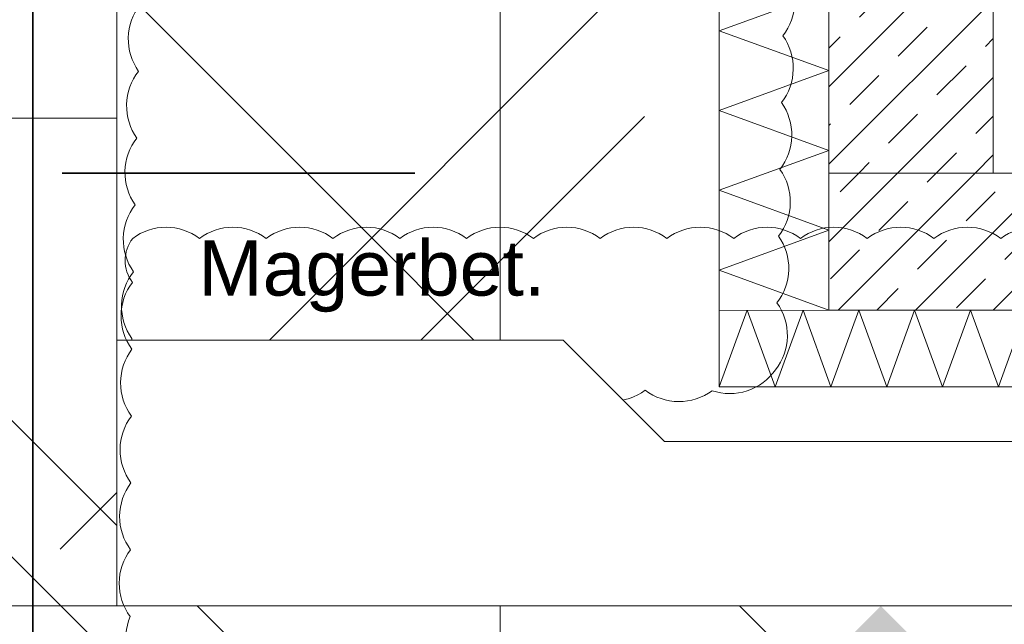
# Model space of a CAD drawing. Header units: metres. Extents: x -3716 to 31, y -1854 to 706.
# Tile 100 of 237: x -1939 to -1917, y 538 to 552. Entities that reach past the tile are written whole.
import ezdxf

# ---------------------------------------------------------------- set-up
doc = ezdxf.new("R2010")
doc.units = ezdxf.units.M
doc.header["$LTSCALE"] = 1.25
doc.header["$PDMODE"] = 1
doc.header["$PDSIZE"] = -2
doc.linetypes.add('Linienart-53', pattern=[5.291531, 3.175, -1.058062, 0.352704, -0.705764])
doc.layers.get('0').update_dxf_attribs({"lineweight": 25})
for name, color, linetype, lineweight, true_color in [('00 -Bauelemente -Dämmung innen', 7, 'Continuous', 9, 0xff7fe6), ('30 -35 Decken- 0 Decken', 7, 'Continuous', 35, 0x00ee00), ('70 -77 Revision- 2 Wolken', 7, 'Continuous', 18, 0x944cff)]:
    doc.layers.add(name, color=color, linetype=linetype, lineweight=lineweight, true_color=true_color)
doc.layers.add('70 -71 Achsen- 1 Gebäudeachsen', color=7, linetype='Linienart-53', lineweight=18)
doc.layers.add('Keine', color=7, linetype='Continuous', lineweight=9)
doc.styles.add('Arial', font='arial.ttf')
doc.dimstyles.new('SIA_DIN1356', dxfattribs={"dimtxt": 1.258608, "dimasz": 2.80603, "dimexe": 2.5, "dimexo": 3.75, "dimgap": 0.625, "dimtad": 1, "dimdec": 3, "dimtxsty": 'Arial', "dimblk": 'VW_SLASH-1', "dimblk1": 'VW_SLASH-1', "dimblk2": 'VW_SLASH-1', "dimcen": 0, "dimdle": 2.5, "dimadec": 3, "dimazin": 0, "dimtfac": 1, "dimtdec": 3, "dimtix": 1, "dimtmove": 0, "dimatfit": 0, "dimldrblk": 'VW_FILLEDARROW-1', "dimfxl": 1, "dimfrac": 2, "dimtolj": 1, "dimarcsym": 0})
pattern_1 = [(45, (0, 0), (0.07071068, -0.07071068), []), (45, (0.03536, -0.03536), (0.07071068, -0.07071068), [0.075, -0.05])]

# ---------------------------------------------------------------- blocks, each defined once
blk = doc.blocks.new('Gruppe-604')
at = {"color": 255, "linetype": 'Continuous', "lineweight": 5}
blk.add_wipeout([(-99.021, 11.648), (-96.321, 11.648), (-96.321, 11.788), (-99.021, 11.788)], dxfattribs=at).dxf.layer = '00 -Bauelemente -Dämmung innen'
blk = doc.blocks.new('Gruppe-605')
at = {"layer": '00 -Bauelemente -Dämmung innen', "color": 7, "transparency": 33554687, "flags": 128}
blk.add_lwpolyline([(-99.021, 11.648), (-98.97, 11.788), (-98.9191, 11.648), (-98.8681, 11.788), (-98.8172, 11.648), (-98.7662, 11.788), (-98.7153, 11.648), (-98.6643, 11.788), (-98.6134, 11.648), (-98.5624, 11.788), (-98.5114, 11.648), (-98.4605, 11.788)], dxfattribs=at)
blk = doc.blocks.new('Gruppe-606')
at = {"layer": '00 -Bauelemente -Dämmung innen', "color": 7, "linetype": 'Continuous', "lineweight": 9, "transparency": 33554687}
blk.add_line((-96.321, 11.788), (-99.021, 11.788), dxfattribs=at)
blk = doc.blocks.new('Gruppe-607')
at = {"layer": '00 -Bauelemente -Dämmung innen', "color": 7, "linetype": 'Continuous', "lineweight": 9, "transparency": 33554687}
blk.add_line((-99.021, 11.648), (-96.321, 11.648), dxfattribs=at)
blk = doc.blocks.new('Gruppe-608')
at = {"layer": '00 -Bauelemente -Dämmung innen', "color": 7, "transparency": 33554687}
for name in ['Gruppe-606', 'Gruppe-607']:
    blk.add_blockref(name, (0, 0), dxfattribs=at)
blk = doc.blocks.new('Gruppe-609')
at = {"layer": '00 -Bauelemente -Dämmung innen', "color": 7}
blk.add_blockref('Gruppe-604', (0, 0), dxfattribs=at)
at = {"layer": '00 -Bauelemente -Dämmung innen', "color": 7, "transparency": 33554687}
for name in ['Gruppe-605', 'Gruppe-608']:
    blk.add_blockref(name, (0, 0), dxfattribs=at)
blk = doc.blocks.new('Gruppe-610')
at = {"layer": '00 -Bauelemente -Dämmung innen', "color": 7, "transparency": 33554687}
blk.add_blockref('Gruppe-609', (0, 0), dxfattribs=at)
at = {"layer": '00 -Bauelemente -Dämmung innen', "color": 0, "flags": 1}
for tag in ['IFC_UUID', 'instanceID', 'prm0_name', 'prm0_type', 'prm0_value', 'prm1_name', 'prm1_type', 'prm1_value', 'prm2_name', 'prm2_type', 'prm2_value', 'prm3_name', 'prm3_type', 'prm3_value', 'prm4_name', 'prm4_type', 'prm4_value', 'prm5_name', 'prm5_type', 'prm5_value', 'prm6_name', 'prm6_type', 'prm6_value']:
    blk.add_attdef(tag, (-99.021, 11.648), '', height=0.00018, dxfattribs=at)
blk = doc.blocks.new('Gruppe-639')
at = {"color": 255, "linetype": 'Continuous', "lineweight": 5}
blk.add_wipeout([(-98.821, 11.788), (-98.821, 12.538), (-99.021, 12.538), (-99.021, 11.788)], dxfattribs=at).dxf.layer = '00 -Bauelemente -Dämmung innen'
blk = doc.blocks.new('Gruppe-640')
at = {"layer": '00 -Bauelemente -Dämmung innen', "color": 7, "transparency": 33554687, "flags": 128}
blk.add_lwpolyline([(-98.821, 11.788), (-99.021, 11.8608), (-98.821, 11.9336), (-99.021, 12.0064), (-98.821, 12.0792), (-99.021, 12.152), (-98.821, 12.2248), (-99.021, 12.2976), (-98.821, 12.3704), (-99.021, 12.4431), (-98.821, 12.5159), (-98.8816, 12.538)], dxfattribs=at)
blk = doc.blocks.new('Gruppe-641')
at = {"layer": '00 -Bauelemente -Dämmung innen', "color": 7, "linetype": 'Continuous', "lineweight": 9, "transparency": 33554687}
blk.add_line((-99.021, 12.538), (-99.021, 11.788), dxfattribs=at)
blk = doc.blocks.new('Gruppe-642')
at = {"layer": '00 -Bauelemente -Dämmung innen', "color": 7, "linetype": 'Continuous', "lineweight": 9, "transparency": 33554687}
blk.add_line((-98.821, 11.788), (-98.821, 12.538), dxfattribs=at)
blk = doc.blocks.new('Gruppe-643')
at = {"layer": '00 -Bauelemente -Dämmung innen', "color": 7, "transparency": 33554687}
for name in ['Gruppe-641', 'Gruppe-642']:
    blk.add_blockref(name, (0, 0), dxfattribs=at)
blk = doc.blocks.new('Gruppe-644')
at = {"layer": '00 -Bauelemente -Dämmung innen', "color": 7}
blk.add_blockref('Gruppe-639', (0, 0), dxfattribs=at)
at = {"layer": '00 -Bauelemente -Dämmung innen', "color": 7, "transparency": 33554687}
for name in ['Gruppe-640', 'Gruppe-643']:
    blk.add_blockref(name, (0, 0), dxfattribs=at)
blk = doc.blocks.new('Gruppe-645')
at = {"layer": '00 -Bauelemente -Dämmung innen', "color": 7, "transparency": 33554687}
blk.add_blockref('Gruppe-644', (0, 0), dxfattribs=at)
at = {"layer": '00 -Bauelemente -Dämmung innen', "color": 0, "flags": 1}
for tag in ['IFC_UUID', 'instanceID', 'prm0_name', 'prm0_type', 'prm0_value', 'prm1_name', 'prm1_type', 'prm1_value', 'prm2_name', 'prm2_type', 'prm2_value', 'prm3_name', 'prm3_type', 'prm3_value', 'prm4_name', 'prm4_type', 'prm4_value', 'prm5_name', 'prm5_type', 'prm5_value', 'prm6_name', 'prm6_type', 'prm6_value']:
    blk.add_attdef(tag, (-99.021, 11.788), '', height=0.00018, dxfattribs=at)
blk = doc.blocks.new('VW_SLASH-1')
at = {"color": 0, "linetype": 'ByBlock', "lineweight": -2, "transparency": 16777216}
blk.add_line((0.89094, 0), (-1, 0), dxfattribs=at)
at = {"color": 0, "lineweight": 20, "transparency": 16777216, "flags": 128}
blk.add_lwpolyline([(0.50005, 0.50005), (-0.50005, -0.50005)], dxfattribs=at)
blk = doc.blocks.new('*D1002')
at = {"layer": '30 -35 Decken- 0 Decken', "color": 0, "linetype": 'Continuous', "lineweight": -2}
for p, q in [((-100.2743, 16.549), (-100.2743, 19.3551)), ((-100.2743, 12.538), (-100.2743, 13.743)), ((-97.1041, 13.743), (-97.7743, 13.743)), ((-103.771, 12.538), (-102.7743, 12.538)), ((-100.2743, 9.732), (-100.2743, 6.9259))]:
    blk.add_line(p, q, dxfattribs=at)
at = {"layer": 'Defpoints', "color": 0}
for p in [(-100.8541, 13.743), (-100.2743, 13.743), (-100.021, 12.538)]:
    blk.add_point(p, dxfattribs=at)
at = {"layer": '30 -35 Decken- 0 Decken', "color": 0, "lineweight": -2, "xscale": 2.8060302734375, "yscale": 2.8060302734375, "zscale": 2.8060302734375}
for p, rotation in [((-100.2743, 13.743), 270), ((-100.2743, 12.538), 90)]:
    blk.add_blockref('VW_SLASH-1', p, dxfattribs=dict(at, rotation=rotation))
at = {"layer": '30 -35 Decken- 0 Decken', "color": 0, "lineweight": 9, "insert": (-100.4015, 13.1405), "char_height": 0.100689, "attachment_point": 5, "rotation": 90, "style": 'Arial'}
blk.add_mtext('\\A1;1,20\\S5^ ;', dxfattribs=at)
blk = doc.blocks.new('VW_FILLEDARROW-1')
at = {"linetype": 'Continuous', "lineweight": 0, "transparency": 16777216}
blk.add_hatch(color=0, dxfattribs=at).paths.add_polyline_path([(-1.41436, 0.37898), (0, 0), (-1.41436, -0.37898)])
at = {"color": 0, "lineweight": 5, "transparency": 16777216, "flags": 128}
blk.add_lwpolyline([(-1.41436, 0.37898), (0, 0), (-1.41436, -0.37898)], close=True, dxfattribs=at)
blk = doc.blocks.new('*D1003')
at = {"layer": '30 -35 Decken- 0 Decken', "color": 0, "linetype": 'Continuous', "lineweight": -2}
for p, q in [((-100.2743, 15.344), (-100.2743, 18.1501)), ((-103.771, 12.538), (-102.7743, 12.538)), ((-100.2743, 11.548), (-100.2743, 12.538)), ((-102.871, 11.548), (-102.7743, 11.548)), ((-100.2743, 8.742), (-100.2743, 5.9359))]:
    blk.add_line(p, q, dxfattribs=at)
at = {"layer": 'Defpoints', "color": 0}
for p in [(-100.2743, 12.538), (-100.021, 12.538), (-99.121, 11.548)]:
    blk.add_point(p, dxfattribs=at)
at = {"layer": '30 -35 Decken- 0 Decken', "color": 0, "lineweight": -2, "xscale": 2.8060302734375, "yscale": 2.8060302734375, "zscale": 2.8060302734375}
for p, rotation in [((-100.2743, 12.538), 270), ((-100.2743, 11.548), 90)]:
    blk.add_blockref('VW_SLASH-1', p, dxfattribs=dict(at, rotation=rotation))
at = {"layer": '30 -35 Decken- 0 Decken', "color": 0, "lineweight": 9, "insert": (-100.3757, 12.043), "char_height": 0.10069, "attachment_point": 5, "rotation": 90, "style": 'Arial'}
blk.add_mtext('\\A1;99', dxfattribs=at)
blk = doc.blocks.new('*D1010')
at = {"layer": '30 -35 Decken- 0 Decken', "color": 0, "linetype": 'Continuous', "lineweight": -2}
for p, q in [((-97.077, 16.344), (-97.077, 19.1501)), ((-97.304, 13.538), (-99.577, 13.538)), ((-97.077, 12.038), (-97.077, 13.538)), ((-100.221, 12.038), (-99.577, 12.038)), ((-97.077, 9.232), (-97.077, 6.4259))]:
    blk.add_line(p, q, dxfattribs=at)
at = {"layer": 'Defpoints', "color": 0}
for p in [(-97.077, 13.538), (-93.554, 13.538), (-96.471, 12.038)]:
    blk.add_point(p, dxfattribs=at)
at = {"layer": '30 -35 Decken- 0 Decken', "color": 0, "lineweight": -2, "xscale": 2.8060302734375, "yscale": 2.8060302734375, "zscale": 2.8060302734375}
for p, rotation in [((-97.077, 13.538), 270), ((-97.077, 12.038), 90)]:
    blk.add_blockref('VW_SLASH-1', p, dxfattribs=dict(at, rotation=rotation))
at = {"layer": '30 -35 Decken- 0 Decken', "color": 0, "lineweight": 9, "insert": (-97.1875, 12.788), "char_height": 0.10069, "attachment_point": 5, "rotation": 90, "style": 'Arial'}
blk.add_mtext('\\A1;1,50', dxfattribs=at)
blk = doc.blocks.new('*D1059')
at = {"layer": '30 -35 Decken- 0 Decken', "color": 0, "linetype": 'Continuous', "lineweight": -2}
for p, q in [((-97.215, 12.755), (-101.627, 12.755)), ((-100.021, 9.538), (-100.021, 10.255)), ((-98.821, 9.538), (-98.821, 10.255))]:
    blk.add_line(p, q, dxfattribs=at)
at = {"layer": 'Defpoints', "color": 0}
for p in [(-100.021, 13.288), (-98.821, 13.288), (-98.821, 12.755)]:
    blk.add_point(p, dxfattribs=at)
at = {"layer": '30 -35 Decken- 0 Decken', "color": 0, "lineweight": -2, "xscale": 2.8060302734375, "yscale": 2.8060302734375, "zscale": 2.8060302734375, "rotation": 180}
blk.add_blockref('VW_SLASH-1', (-100.021, 12.755), dxfattribs=at)
at = {"layer": '30 -35 Decken- 0 Decken', "color": 0, "lineweight": -2, "xscale": 2.8060302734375, "yscale": 2.8060302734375, "zscale": 2.8060302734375}
blk.add_blockref('VW_SLASH-1', (-98.821, 12.755), dxfattribs=at)
at = {"layer": '30 -35 Decken- 0 Decken', "color": 0, "lineweight": 9, "insert": (-99.2054, 12.8861), "char_height": 0.10069, "attachment_point": 5, "style": 'Arial'}
blk.add_mtext('\\A1;1,20', dxfattribs=at)
blk = doc.blocks.new('*D1061')
at = {"layer": '30 -35 Decken- 0 Decken', "color": 0, "linetype": 'Continuous', "lineweight": -2}
for p, q in [((-100.708, 16.549), (-100.708, 19.3551)), ((-102.271, 13.743), (-103.208, 13.743)), ((-100.708, 11.733), (-100.708, 13.743)), ((-103.871, 11.733), (-103.208, 11.733)), ((-100.708, 8.927), (-100.708, 6.1209))]:
    blk.add_line(p, q, dxfattribs=at)
at = {"layer": 'Defpoints', "color": 0}
for p in [(-100.708, 13.743), (-98.521, 13.743), (-100.121, 11.733)]:
    blk.add_point(p, dxfattribs=at)
at = {"layer": '30 -35 Decken- 0 Decken', "color": 0, "lineweight": -2, "xscale": 2.8060302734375, "yscale": 2.8060302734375, "zscale": 2.8060302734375}
for p, rotation in [((-100.708, 13.743), 270), ((-100.708, 11.733), 90)]:
    blk.add_blockref('VW_SLASH-1', p, dxfattribs=dict(at, rotation=rotation))
at = {"layer": '30 -35 Decken- 0 Decken', "color": 0, "lineweight": 9, "insert": (-100.8185, 12.738), "char_height": 0.10069, "attachment_point": 5, "rotation": 90, "style": 'Arial'}
blk.add_mtext('\\A1;2,01', dxfattribs=at)
blk = doc.blocks.new('Gruppe-714')
at = {"layer": '70 -77 Revision- 2 Wolken', "transparency": 33554687, "flags": 128}
blk.add_lwpolyline([(-100.071, 12.629, -0.162278), (-100.01, 12.6493, -0.162278), (-99.9491, 12.629, -0.162278), (-99.8881, 12.6493, -0.162278), (-99.8272, 12.629, -0.162278), (-99.7662, 12.6493, -0.162278), (-99.7052, 12.629, -0.162278), (-99.6443, 12.6493, -0.162278), (-99.5833, 12.629, -0.162278), (-99.5224, 12.6493, -0.162278), (-99.4614, 12.629, -0.162278), (-99.4004, 12.6493, -0.162278), (-99.3395, 12.629, -0.162278), (-99.2785, 12.6493, -0.162278), (-99.2176, 12.629, -0.162278), (-99.1566, 12.6493, -0.162278), (-99.0956, 12.629, -0.162278), (-99.0347, 12.6493, -0.162278), (-98.9737, 12.629, -0.162278), (-98.9205, 12.593, -0.162278), (-98.8995, 12.5323, -0.162278), (-98.8805, 12.4709, -0.162278), (-98.9022, 12.4104, -0.162278), (-98.8832, 12.349, -0.162278), (-98.9049, 12.2885, -0.162278), (-98.8859, 12.2271, -0.162278), (-98.9076, 12.1666, -0.162278), (-98.8886, 12.1052, -0.162278), (-98.9103, 12.0447, -0.162278), (-98.8913, 11.9833, -0.162278), (-98.913, 11.9228, -0.162278), (-98.894, 11.8615, -0.162278), (-98.9157, 11.801, -0.162278), (-98.8967, 11.7396, -0.162278), (-98.9184, 11.6791, -0.162278), (-98.9699, 11.6406, -0.162278), (-99.0342, 11.6408, -0.162278), (-99.0953, 11.6209, -0.162278), (-99.1561, 11.6416, -0.162278), (-99.2172, 11.6217, -0.162278), (-99.278, 11.6425, -0.162278), (-99.3391, 11.6226, -0.162278), (-99.3999, 11.6433, -0.162278), (-99.461, 11.6234, -0.162278), (-99.5218, 11.6442, -0.162278), (-99.5829, 11.6243, -0.162278), (-99.6437, 11.645, -0.162278), (-99.7048, 11.6251, -0.162278), (-99.7657, 11.6459, -0.162278), (-99.8268, 11.626, -0.162278), (-99.8876, 11.6467, -0.162278), (-99.9487, 11.6268, -0.162278), (-100.0095, 11.6476, -0.162278), (-100.0662, 11.6778, -0.162278), (-100.0935, 11.7359, -0.162278), (-100.1123, 11.7974, -0.162278), (-100.0904, 11.8578, -0.162278), (-100.1092, 11.9193, -0.162278), (-100.0873, 11.9797, -0.162278), (-100.1061, 12.0412, -0.162278), (-100.0843, 12.1016, -0.162278), (-100.1031, 12.163, -0.162278), (-100.0812, 12.2235, -0.162278), (-100.1, 12.2849, -0.162278), (-100.0781, 12.3454, -0.162278), (-100.0969, 12.4068, -0.162278), (-100.0751, 12.4672, -0.162278), (-100.0939, 12.5287, -0.162278), (-100.072, 12.5891, -0.162278), (-100.0781, 12.6092, -0.162278), (-100.071, 12.629)], format="xyb", close=True, dxfattribs=at)
blk = doc.blocks.new('Gruppe-717')
at = {"layer": '70 -71 Achsen- 1 Gebäudeachsen', "transparency": 33554687}
blk.add_line((-99.421, 10.45), (-99.421, 14.7135), dxfattribs=at)
blk = doc.blocks.new('Gruppe-721')
at = {"layer": '30 -35 Decken- 0 Decken', "color": 7, "linetype": 'Continuous', "lineweight": 9}
blk.add_line((-101.811, 12.138), (-100.121, 12.138), dxfattribs=at)
at = {"color": 255, "linetype": 'Continuous', "lineweight": 9}
blk.add_wipeout([(-100.121, 11.733), (-100.121, 11.248), (-93.621, 11.248), (-93.621, 11.733), (-96.036, 11.733), (-96.221, 11.548), (-99.121, 11.548), (-99.306, 11.733)], dxfattribs=at).dxf.layer = '30 -35 Decken- 0 Decken'
at = {"layer": '30 -35 Decken- 0 Decken', "linetype": 'Continuous', "lineweight": 9}
h = blk.add_hatch(dxfattribs=at)
h.set_pattern_fill('Mörtel_Putz sehr fein SRF', style=0, pattern_type=2)
h.set_pattern_definition([(19.983, (0, 0), (3.0513, -2.96883), [0.19305, -3.66798]), (-13.8697, (0.1815, 0.066), (3.0513, -2.96883), [0.34402, -6.53646]), (-44.215, (0.5155, -0.0165), (-0.57727, -4.28831), [0.21286, -4.04441]), (-97.6668, (0.668, -0.165), (-3.62857, -1.31948), [0.21635, -4.11064]), (-160.017, (0.639, -0.3794), (-6.67987, 1.64935), [0.19305, -3.66798]), (166.1303, (0.4577, -0.4453), (-9.73117, 4.61818), [0.34402, -6.53646]), (135.785, (0.1237, -0.363), (0.57727, 4.28831), [0.21286, -4.04441]), (82.3332, (-0.029, -0.2145), (3.62857, 1.31948), [0.21635, -4.11064]), (-110.556, (-1.1957, 1.773), (4.232, -2.40967), [0.17615, -4.14553]), (-67.1952, (-1.2576, 1.608), (4.23201, -2.40967), [0.28547, -6.7182]), (-29.657, (-1.147, 1.345), (5.74945, 1.63685), [0.1985, -4.67145]), (15.8914, (-0.9746, 1.2468), (1.51744, 4.04652), [0.24366, -5.73426]), (69.444, (-0.74, 1.3135), (-4.232, 2.40967), [0.17615, -4.14553]), (112.8048, (-0.6783, 1.4784), (-1.517445, -4.04652), [0.28547, -6.7182]), (150.343, (-0.789, 1.7415), (-1.51744, -4.04652), [0.1985, -4.67145]), (-164.1086, (-0.9614, 1.8398), (-4.23201, 2.40967), [0.24366, -5.73426]), (-136.779, (0.742, -1.897), (2.8039, -7.00974), [0.18786, -9.2051]), (-68.199, (0.605, -2.025), (9.6487, -0.5773), [0.151, -7.3987]), (-3.424, (0.6614, -2.166), (6.8448, 6.43247), [0.1933, -9.47264]), (43.221, (0.8544, -2.177), (-2.8039, 7.00974), [0.18786, -9.2051]), (111.801, (0.991, -2.0485), (-9.6487, 0.5773), [0.151, -7.3987]), (176.576, (0.935, -1.908), (-6.8448, -6.43247), [0.1933, -9.47264]), (142.0458, (-1.1546, -1.1546), (-0.65974, -4.04091), [0.26147, -4.96791]), (80.7274, (-1.3606, -0.994), (-4.78312, -0.82468), [0.20472, -3.88969]), (41.7948, (-1.3278, -0.7917), (-4.78312, -0.824675), [0.36503, -6.93556]), (9.7824, (-1.0555, -0.5485), (-4.12338, 3.21623), [0.24268, -4.611]), (-37.9542, (-0.8165, -0.5072), (0.65974, 4.04091), [0.26147, -4.96791]), (-99.2726, (-0.6102, -0.668), (5.44286, 4.86558), [0.40944, -3.68497]), (-170.2176, (-0.6763, -1.072), (4.12338, -3.21623), [0.48537, -4.36832])])
h.paths.add_polyline_path([(-100.121, 11.733), (-100.121, 11.248), (-93.621, 11.248), (-93.621, 11.733), (-96.036, 11.733), (-96.221, 11.548), (-99.121, 11.548), (-99.306, 11.733)])
at = {"layer": '30 -35 Decken- 0 Decken', "color": 7, "linetype": 'Continuous', "lineweight": 9}
for p, q in [((-100.121, 11.248), (-100.121, 12.138)), ((-100.621, 11.248), (-93.621, 11.248))]:
    blk.add_line(p, q, dxfattribs=at)
at = {"layer": '30 -35 Decken- 0 Decken', "color": 7, "linetype": 'Continuous', "lineweight": 9, "flags": 128}
blk.add_lwpolyline([(-100.121, 11.733), (-100.121, 11.248), (-93.621, 11.248), (-93.621, 11.733), (-96.036, 11.733), (-96.221, 11.548), (-99.121, 11.548), (-99.306, 11.733)], close=True, dxfattribs=at)
at = {"layer": '30 -35 Decken- 0 Decken', "color": 7, "linetype": 'Continuous', "lineweight": 9}
blk.add_solid([(-98.7258, 11.248), (-98.8681, 11.1057), (-98.5835, 11.1057)], dxfattribs=at)
blk = doc.blocks.new('Gruppe-751')
at = {"layer": '70 -77 Revision- 2 Wolken', "transparency": 33554687, "flags": 128}
blk.add_lwpolyline([(-100.1014, 11.1647, -0.162278), (-100.0967, 11.2288, -0.162278), (-100.1166, 11.2899, -0.162278), (-100.0959, 11.3507, -0.162278), (-100.1158, 11.4118, -0.162278), (-100.0951, 11.4727, -0.162278), (-100.115, 11.5337, -0.162278), (-100.0942, 11.5946, -0.162278), (-100.1141, 11.6557, -0.162278), (-100.0934, 11.7165, -0.162278), (-100.1133, 11.7776, -0.162278), (-100.0926, 11.8384, -0.162278), (-100.1057, 11.8786, -0.162278), (-100.092, 11.9187), (-100.092, 11.9187, -0.162278), (-100.0311, 11.939, -0.162278), (-99.9701, 11.9187, -0.162278), (-99.9091, 11.939, -0.162278), (-99.8482, 11.9187, -0.162278), (-99.7872, 11.939, -0.162278), (-99.7263, 11.9187, -0.162278), (-99.6653, 11.939, -0.162278), (-99.6043, 11.9187, -0.162278), (-99.5434, 11.939, -0.162278), (-99.4824, 11.9187, -0.162278), (-99.4215, 11.939, -0.162278), (-99.3605, 11.9187, -0.162278), (-99.2995, 11.939, -0.162278), (-99.2386, 11.9187, -0.162278), (-99.1776, 11.939, -0.162278), (-99.1167, 11.9187, -0.162278), (-99.0557, 11.939, -0.162278), (-98.9947, 11.9187, -0.162278), (-98.9338, 11.939, -0.162278), (-98.8728, 11.9187, -0.162278), (-98.8119, 11.939, -0.162278), (-98.7509, 11.9187, -0.162278), (-98.6899, 11.939, -0.162278), (-98.629, 11.9187, -0.162278), (-98.568, 11.939, -0.162278), (-98.5071, 11.9187, -0.162278), (-98.4461, 11.939, -0.162278)], format="xyb", dxfattribs=at)
blk = doc.blocks.new('_Feinplanum 2D-3 (3D)')
at = {"layer": '30 -35 Decken- 0 Decken', "color": 7}
blk.add_blockref('Gruppe-721', (0, 0), dxfattribs=at)
at = {"layer": '70 -77 Revision- 2 Wolken'}
blk.add_blockref('Gruppe-751', (0, 0), dxfattribs=at)
blk = doc.blocks.new('Gruppe-667')
at = {"layer": '30 -35 Decken- 0 Decken', "color": 7, "linetype": 'Continuous', "lineweight": 9}
for base, p1, p2, text, picture, middle in [((-100.27432972, 13.743), (-100.02099996, 12.538), (-100.85405836, 13.743), '1,20\\S5^ ;', '*D1002', (-100.40152436, 13.1405)), ((-100.27432972, 12.538), (-99.12099996, 11.548), (-100.02099996, 12.538), '99', '*D1003', (-100.37573128, 12.043))]:
    dim = blk.add_linear_dim(base=base, p1=p1, p2=p2, angle=270, text=text, dimstyle='SIA_DIN1356', override={"dimtxt": 0.100689, "dimgap": 0.05, "dimdec": 8, "dimpost": '<>', "dimtxsty": 'Arial', "dimtmove": 2}, dxfattribs=at)
    dim.commit()
    dim.dimension.update_dxf_attribs({"geometry": picture, "text_midpoint": middle})
blk = doc.blocks.new('Gruppe-669')
at = {"layer": '30 -35 Decken- 0 Decken', "color": 7, "linetype": 'Continuous', "lineweight": 9}
dim = blk.add_linear_dim(base=(-97.077, 13.538), p1=(-96.47099996, 12.038), p2=(-93.55397043, 13.538), angle=270, text='1,50', dimstyle='SIA_DIN1356', override={"dimtxt": 0.100689, "dimgap": 0.05, "dimdec": 8, "dimpost": '<>', "dimtxsty": 'Arial', "dimtmove": 2}, dxfattribs=at)
dim.commit()
dim.dimension.update_dxf_attribs({"geometry": '*D1010', "text_midpoint": (-97.18746354, 12.788)})
blk = doc.blocks.new('_FU_2D LP6 (3D)')
at = {"layer": '00 -Bauelemente -Dämmung innen', "color": 7}
blk.add_blockref('Gruppe-610', (0, 0), dxfattribs=at)
blk.add_blockref('Gruppe-645', (0, 0), dxfattribs=at)
at = {"color": 255, "linetype": 'Continuous', "lineweight": 9}
blk.add_wipeout([(-100.12099996, 11.733), (-99.30599996, 11.733), (-99.12099996, 11.548), (-96.22099996, 11.548), (-96.03599996, 11.733), (-93.62099996, 11.733), (-93.62099996, 12.538), (-94.92099996, 12.538), (-94.92099996, 13.148), (-96.32099996, 13.148), (-96.32099996, 11.648), (-99.02099996, 11.648), (-99.02099996, 12.038), (-99.02099996, 12.538), (-100.12099996, 12.538)], dxfattribs=at).dxf.layer = '30 -35 Decken- 0 Decken'
at = {"layer": '30 -35 Decken- 0 Decken', "linetype": 'Continuous', "lineweight": 9}
h = blk.add_hatch(dxfattribs=at)
h.set_pattern_fill('5_Beton unbewehrt', style=0, pattern_type=2)
h.set_pattern_definition([(-135, (0, 0), (0.883883, -0.883883), [2.12132, -1.414214])])
h.paths.add_polyline_path([(-100.12099996, 11.733), (-99.30599996, 11.733), (-99.12099996, 11.548), (-96.22099996, 11.548), (-96.03599996, 11.733), (-93.62099996, 11.733), (-93.62099996, 12.538), (-94.92099996, 12.538), (-94.92099996, 13.148), (-96.32099996, 13.148), (-96.32099996, 11.648), (-99.02099996, 11.648), (-99.02099996, 12.038), (-99.02099996, 12.538), (-100.12099996, 12.538)])
at = {"layer": '30 -35 Decken- 0 Decken', "color": 7, "linetype": 'Continuous', "lineweight": 9, "flags": 128}
blk.add_lwpolyline([(-100.12099996, 11.733), (-99.30599996, 11.733), (-99.12099996, 11.548), (-96.22099996, 11.548), (-96.03599996, 11.733), (-93.62099996, 11.733), (-93.62099996, 12.538), (-94.92099996, 12.538), (-94.92099996, 13.148), (-96.32099996, 13.148), (-96.32099996, 11.648), (-99.02099996, 11.648), (-99.02099996, 12.038), (-99.02099996, 12.538), (-100.12099996, 12.538)], close=True, dxfattribs=at)
at = {"layer": '70 -77 Revision- 2 Wolken'}
blk.add_blockref('Gruppe-714', (0, 0), dxfattribs=at)
at = {"layer": '30 -35 Decken- 0 Decken', "color": 7, "insert": (-99.97198887, 11.9149831), "char_height": 0.100688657, "attachment_point": 1, "line_spacing_factor": 0.970891, "style": 'Arial'}
blk.add_mtext('Magerbet.', dxfattribs=at)
at = {"color": 255, "linetype": 'Continuous', "lineweight": 9}
blk.add_wipeout([(-98.82099996, 13.288), (-98.52099996, 13.288), (-98.52099996, 12.038), (-98.82099996, 12.038)], dxfattribs=at).dxf.layer = '30 -35 Decken- 0 Decken'
at = {"layer": '30 -35 Decken- 0 Decken', "linetype": 'Continuous', "lineweight": 9}
h = blk.add_hatch(dxfattribs=at)
h.set_pattern_fill('Stahlbeton1  SRF', style=0, pattern_type=2)
h.set_pattern_definition(pattern_1)
h.paths.add_polyline_path([(-98.82099996, 13.288), (-98.52099996, 13.288), (-98.52099996, 12.038), (-98.82099996, 12.038)])
at = {"layer": '30 -35 Decken- 0 Decken', "color": 7, "linetype": 'Continuous', "lineweight": 9, "flags": 128}
blk.add_lwpolyline([(-98.82099996, 13.288), (-98.52099996, 13.288), (-98.52099996, 12.038), (-98.82099996, 12.038)], close=True, dxfattribs=at)
at = {"color": 255, "linetype": 'Continuous', "lineweight": 9}
blk.add_wipeout([(-98.82099996, 11.788), (-98.82099996, 12.038), (-96.52099996, 12.038), (-96.52099996, 11.788)], dxfattribs=at).dxf.layer = '30 -35 Decken- 0 Decken'
at = {"layer": '30 -35 Decken- 0 Decken', "linetype": 'Continuous', "lineweight": 9}
h = blk.add_hatch(dxfattribs=at)
h.set_pattern_fill('Stahlbeton1  SRF', style=0, pattern_type=2)
h.set_pattern_definition(pattern_1)
h.paths.add_polyline_path([(-98.82099996, 11.788), (-98.82099996, 12.038), (-96.52099996, 12.038), (-96.52099996, 11.788)])
at = {"layer": '30 -35 Decken- 0 Decken', "color": 7, "linetype": 'Continuous', "lineweight": 9, "flags": 128}
blk.add_lwpolyline([(-98.82099996, 11.788), (-98.82099996, 12.038), (-96.52099996, 12.038), (-96.52099996, 11.788)], close=True, dxfattribs=at)
at = {"layer": '30 -35 Decken- 0 Decken', "color": 7}
for name in ['Gruppe-667', 'Gruppe-669']:
    blk.add_blockref(name, (0, 0), dxfattribs=at)
at = {"layer": '30 -35 Decken- 0 Decken', "color": 7, "linetype": 'Continuous', "lineweight": 9}
dim = blk.add_linear_dim(base=(-100.70798855, 13.743), p1=(-100.12099996, 11.733), p2=(-98.52099996, 13.743), angle=270, text='2,01', dimstyle='SIA_DIN1356', override={"dimtxt": 0.100689, "dimgap": 0.05, "dimdec": 8, "dimpost": '<>', "dimtxsty": 'Arial', "dimtmove": 2}, dxfattribs=at)
dim.commit()
dim.dimension.update_dxf_attribs({"geometry": '*D1061', "text_midpoint": (-100.81845209, 12.738)})
dim = blk.add_linear_dim(base=(-98.82099996, 12.755), p1=(-100.02099996, 13.288), p2=(-98.82099996, 13.288), text='1,20', dimstyle='SIA_DIN1356', override={"dimtxt": 0.100689, "dimgap": 0.05, "dimdec": 8, "dimpost": '<>', "dimtxsty": 'Arial', "dimtmove": 2}, dxfattribs=at)
dim.commit()
dim.dimension.update_dxf_attribs({"geometry": '*D1059', "text_midpoint": (-99.20539199, 12.88613889), "dimtype": 160})
at = {"layer": '70 -71 Achsen- 1 Gebäudeachsen', "color": 7, "transparency": 33554687}
blk.add_blockref('Gruppe-717', (0, 0), dxfattribs=at)

msp = doc.modelspace()

# ---------------------------------------------------------------- block references
at = {"layer": 'Keine', "color": 1, "xscale": 12.5, "yscale": 12.5, "zscale": 12.5}
msp.add_blockref('_FU_2D LP6 (3D)', (-685.453, 398.181), dxfattribs=at)

# ---------------------------------------------------------------- next in the draw order: block references
msp.add_blockref('_Feinplanum 2D-3 (3D)', (-685.453, 398.181), dxfattribs=at)

doc.saveas('drawing.dxf')
